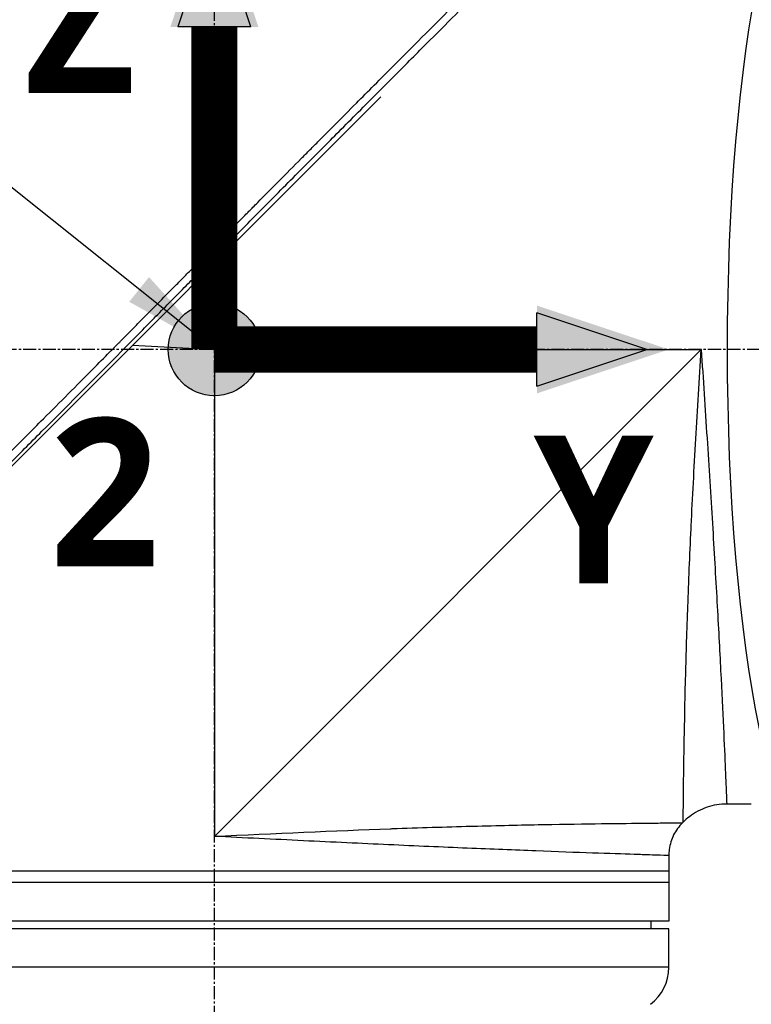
# Model space of a CAD drawing. Header units: millimetres. Extents: x 0 to 4378, y 0 to 2376.
# Tile 206 of 256: x 1471 to 1566, y 1111 to 1239. Entities that reach past the tile are written whole.
import ezdxf

# ---------------------------------------------------------------- set-up
doc = ezdxf.new("R2010")
doc.units = ezdxf.units.MM
doc.header["$LTSCALE"] = 0.2
doc.linetypes.add('CENTER2', pattern=[1.125, 0.75, -0.125, 0.125, -0.125])
for name, color, linetype in [('02_Center Line', 1, 'CENTER2'), ('07_Special Line2', 76, 'Continuous'), ('12_Before Rev.Num.', 5, 'Continuous'), ('13_After Rev.Num.', 6, 'Continuous')]:
    doc.layers.add(name, color=color, linetype=linetype)
doc.layers.add('14_Mark', color=7, linetype='Continuous', true_color=0xe03c31)
doc.styles.add('Rainbow-5.0 Style', font='malgunsl.ttf')
doc.dimstyles.new('Rainbow-5.0 Style', dxfattribs={"dimtxt": 4, "dimasz": 2.5, "dimexe": 1, "dimexo": 1, "dimgap": 1, "dimtad": 1, "dimdsep": 46, "dimtxsty": 'Rainbow-5.0 Style', "dimcen": 0, "dimclrd": 251, "dimclre": 251, "dimclrt": 7, "dimazin": 3, "dimtp": 0.1, "dimtm": 0.1, "dimtfac": 0.61, "dimtmove": 0, "dimatfit": 3, "dimfxl": 1, "dimlwd": -1, "dimlwe": -1, "dimarcsym": 1})

# ---------------------------------------------------------------- blocks, each defined once
blk = doc.blocks.new('A$C87452269')
for p, q in [((-190.24, 563.54), (-126.8, 626.99)), ((-148.4, 594.2), (-148.94, 604.85)), ((-159.05, 594.74), (-148.4, 594.2)), ((-148.4, 594.2), (-85.2, 594.2)), ((-148.4, 594.2), (-148.4, 531)), ((-85.2, 594.2), (-148.4, 531)), ((-87.47, 539.2), (-87.47, 539.2)), ((-82.05, 539.2), (-82.06, 539.2)), ((-78.7, 535.2), (-81.89, 535.2)), ((-87.64, 532.76), (-87.54, 532.86)), ((-89.4, 528.51), (-89.4, 520)), ((-89.4, 526.5), (-207.4, 526.5)), ((-89.4, 525), (-207.4, 525)), ((-89.4, 520), (-207.4, 520)), ((-89.4, 519), (-207.4, 519)), ((-91.7, 519), (-91.69, 520)), ((-89.4, 514), (-89.4, 519)), ((-89.4, 514), (-207.4, 514))]:
    blk.add_line(p, q)
blk.add_arc((-95.4, 514), 6, 306.8699, 0)
for points, knots in [([(-188.67, 567.1), (-188.66, 567.11), (-188.51, 567.26), (-188.43, 567.34), (-188.37, 567.39), (-188.19, 567.57), (-188.08, 567.69), (-187.72, 568.05), (-187.48, 568.29), (-186.75, 569.02), (-186.26, 569.5), (-184.79, 570.98), (-183.79, 571.97), (-182.54, 573.23), (-182.29, 573.48), (-181.72, 574.05), (-181.39, 574.37), (-180.47, 575.3), (-179.86, 575.91), (-179.12, 576.64), (-179, 576.76), (-178.77, 577), (-178.66, 577.11), (-177.38, 578.39), (-176.2, 579.58), (-174.32, 581.46), (-173.64, 582.14), (-172.16, 583.63), (-171.37, 584.42), (-168.45, 587.35), (-166.31, 589.5), (-163.44, 592.4), (-162.72, 593.12), (-161.89, 593.95), (-161.79, 594.06), (-161.6, 594.24), (-161.52, 594.33), (-161.35, 594.5), (-161.26, 594.59), (-161.06, 594.79), (-160.95, 594.9), (-160.75, 595.1), (-160.67, 595.19), (-160.46, 595.39), (-160.34, 595.52), (-160.12, 595.75), (-160.01, 595.85), (-159.38, 596.49), (-158.85, 597.02), (-157.64, 598.25), (-156.95, 598.95), (-155.56, 600.35), (-154.86, 601.06), (-153.72, 602.22), (-153.27, 602.67), (-152.73, 603.23), (-152.62, 603.33), (-152.34, 603.62), (-152.15, 603.81), (-151.51, 604.46), (-151.06, 604.92), (-150.36, 605.62), (-150.12, 605.87), (-149.79, 606.2), (-149.71, 606.29), (-149.58, 606.42), (-149.53, 606.46), (-149.39, 606.61), (-149.29, 606.71), (-149.04, 606.96), (-148.89, 607.11), (-148.55, 607.46), (-148.36, 607.65), (-148, 608.01), (-147.82, 608.19), (-147.58, 608.43), (-147.52, 608.49), (-147.32, 608.7), (-147.16, 608.86), (-146.77, 609.25), (-146.56, 609.47), (-146.17, 609.86), (-146.01, 610.02), (-145.68, 610.35), (-145.52, 610.52), (-145.1, 610.94), (-144.84, 611.2), (-144.39, 611.65), (-144.21, 611.84), (-143.88, 612.17), (-143.74, 612.31), (-143.53, 612.52), (-143.46, 612.59), (-143.19, 612.87), (-142.98, 613.07), (-141.87, 614.2), (-140.96, 615.12), (-139.07, 617.02), (-138.1, 618), (-136.75, 619.36), (-136.37, 619.74), (-135.81, 620.31), (-135.63, 620.49), (-135.01, 621.11), (-134.58, 621.54), (-133.71, 622.42), (-133.26, 622.86), (-131.86, 624.27), (-130.91, 625.23), (-129.19, 626.96), (-128.42, 627.73), (-126.77, 629.39), (-125.88, 630.28), (-124.31, 631.86), (-123.61, 632.55), (-120.28, 635.9), (-117.75, 638.42), (-114.91, 641.26), (-114.42, 641.76), (-113.46, 642.71), (-113, 643.18), (-110.8, 645.38), (-109.19, 646.98), (-107.16, 649.01), (-106.57, 649.6), (-105.5, 650.66), (-105.02, 651.14), (-103.74, 652.42), (-103.08, 653.08), (-102.4, 653.76), (-102.23, 653.93), (-101.95, 654.2), (-101.88, 654.28), (-101.88, 654.28)], [-6.229962, -6.229962, -6.229962, -6.229962, -6.227864, -6.227864, -6.219552, -6.219552, -6.202929, -6.202929, -6.16968, -6.16968, -6.103208, -6.103208, -5.970065, -5.970065, -5.937453, -5.937453, -5.895346, -5.895346, -5.816119, -5.816119, -5.800362, -5.800362, -5.786281, -5.786281, -5.635887, -5.635887, -5.550128, -5.550128, -5.451964, -5.451964, -5.19041, -5.19041, -5.103809, -5.103809, -5.091041, -5.091041, -5.081268, -5.081268, -5.070806, -5.070806, -5.057101, -5.057101, -5.047416, -5.047416, -5.032993, -5.032993, -5.021064, -5.021064, -4.959513, -4.959513, -4.879662, -4.879662, -4.798866, -4.798866, -4.746913, -4.746913, -4.735039, -4.735039, -4.713278, -4.713278, -4.660559, -4.660559, -4.631405, -4.631405, -4.620962, -4.620962, -4.61581, -4.61581, -4.603824, -4.603824, -4.585775, -4.585775, -4.565126, -4.565126, -4.545061, -4.545061, -4.538129, -4.538129, -4.518662, -4.518662, -4.489931, -4.489931, -4.468034, -4.468034, -4.446173, -4.446173, -4.412022, -4.412022, -4.38742, -4.38742, -4.368644, -4.368644, -4.359076, -4.359076, -4.331844, -4.331844, -4.208918, -4.208918, -4.076245, -4.076245, -4.023995, -4.023995, -3.998904, -3.998904, -3.939656, -3.939656, -3.878964, -3.878964, -3.746371, -3.746371, -3.637173, -3.637173, -3.509455, -3.509455, -3.406658, -3.406658, -3.009825, -3.009825, -2.924337, -2.924337, -2.84138, -2.84138, -2.519502, -2.519502, -2.374871, -2.374871, -2.235834, -2.235834, -1.965462, -1.965462, -1.83333, -1.83333, -1.674568, -1.674568, -1.674568, -1.674568]), ([(-187.96, 566.39), (-187.93, 566.43), (-187.63, 566.73), (-186.96, 567.4), (-186.7, 567.65), (-185.94, 568.41), (-185.42, 568.93), (-183.87, 570.48), (-182.81, 571.54), (-181.44, 572.91), (-181.14, 573.21), (-180.48, 573.87), (-180.13, 574.22), (-178.82, 575.53), (-177.87, 576.48), (-176.37, 577.99), (-175.81, 578.54), (-173.78, 580.58), (-172.29, 582.08), (-167.82, 586.56), (-162.26, 592.16), (-156.39, 598.09), (-155.08, 599.42), (-153.12, 601.41), (-152.47, 602.06), (-151.57, 602.98), (-151.31, 603.24), (-150.56, 604), (-150.06, 604.51), (-149.4, 605.17), (-149.25, 605.33), (-148.99, 605.59), (-148.88, 605.7), (-148.67, 605.92), (-148.57, 606.02), (-148.36, 606.23), (-148.25, 606.34), (-147.73, 606.86), (-147.32, 607.28), (-146.47, 608.14), (-146.03, 608.58), (-144.77, 609.85), (-143.95, 610.68), (-142.33, 612.32), (-141.52, 613.13), (-139.87, 614.8), (-139.03, 615.65), (-137.31, 617.38), (-136.43, 618.26), (-135.1, 619.6), (-134.65, 620.05), (-133.43, 621.28), (-132.67, 622.04), (-131.08, 623.65), (-130.24, 624.49), (-128.59, 626.15), (-127.78, 626.96), (-126.21, 628.54), (-125.44, 629.3), (-123.23, 631.52), (-121.8, 632.96), (-117.83, 636.93), (-115.38, 639.38), (-112.7, 642.06), (-112.27, 642.49), (-110.26, 644.5), (-108.8, 645.96), (-105.53, 649.22), (-103.94, 650.81), (-102.57, 652.17), (-102.33, 652.41), (-101.81, 652.94), (-101.57, 653.17), (-101.25, 653.49), (-101.17, 653.57), (-101.17, 653.57)], [0.000001, 0.000001, 0.000001, 0.000001, 0.0174896, 0.0174896, 0.0280641, 0.0280641, 0.0492044, 0.0492044, 0.0915833, 0.0915833, 0.103829, 0.103829, 0.1177045, 0.1177045, 0.1548929, 0.1548929, 0.1762617, 0.1762617, 0.2332292, 0.2332292, 0.3447473, 0.3447473, 0.3768428, 0.3768428, 0.3928613, 0.3928613, 0.3992061, 0.3992061, 0.4115742, 0.4115742, 0.4153435, 0.4153435, 0.4181398, 0.4181398, 0.4207138, 0.4207138, 0.4231441, 0.4231441, 0.4328041, 0.4328041, 0.443145, 0.443145, 0.4624048, 0.4624048, 0.4815797, 0.4815797, 0.5018181, 0.5018181, 0.5229618, 0.5229618, 0.5340035, 0.5340035, 0.5527188, 0.5527188, 0.5738832, 0.5738832, 0.5945831, 0.5945831, 0.6145009, 0.6145009, 0.6528362, 0.6528362, 0.7241388, 0.7241388, 0.7381113, 0.7381113, 0.7906485, 0.7906485, 0.8696683, 0.8696683, 0.8893857, 0.8893857, 0.91901, 0.91901, 0.9486615, 0.9486615, 0.9486615, 0.9486615]), ([(-87.54, 532.86), (-87.54, 532.86), (-87.54, 532.86), (-87.54, 532.86), (-87.54, 532.86), (-87.54, 533.26), (-87.53, 534.05), (-87.53, 534.07), (-87.53, 534.08), (-87.53, 534.1), (-87.52, 534.9), (-87.51, 536.08), (-87.49, 537.59), (-87.49, 537.64), (-87.49, 537.7), (-87.49, 537.75), (-87.47, 539.33), (-87.44, 541.3), (-87.4, 543.62), (-87.36, 545.82), (-87.31, 548.29), (-87.24, 551.02), (-87.24, 551.15), (-87.23, 551.28), (-87.23, 551.41), (-87.16, 554.15), (-87.07, 557.19), (-86.96, 560.38), (-86.95, 560.53), (-86.95, 560.67), (-86.94, 560.82), (-86.82, 564.03), (-86.69, 567.4), (-86.52, 570.92), (-86.51, 571.06), (-86.51, 571.19), (-86.5, 571.32), (-86.33, 574.95), (-86.12, 578.78), (-85.9, 582.61), (-85.68, 586.43), (-85.45, 590.31), (-85.2, 594.2)], [0.5002568, 0.5002568, 0.5002568, 0.5002568, 0.5003876, 0.5003876, 0.5003876, 0.5625, 0.5625, 0.5625, 0.5637682, 0.5637682, 0.5637682, 0.625, 0.625, 0.625, 0.6270506, 0.6270506, 0.6270506, 0.6901228, 0.6901228, 0.6901228, 0.75, 0.75, 0.75, 0.7528673, 0.7528673, 0.7528673, 0.8125, 0.8125, 0.8125, 0.8152429, 0.8152429, 0.8152429, 0.875, 0.875, 0.875, 0.877259, 0.877259, 0.877259, 0.9386494, 0.9386494, 0.9386494, 1, 1, 1, 1]), ([(-85.2, 594.2), (-84.95, 590.35), (-84.7, 586.51), (-84.45, 582.71), (-84.21, 578.95), (-83.97, 575.19), (-83.75, 571.64), (-83.54, 568.08), (-83.34, 564.69), (-83.16, 561.48), (-82.98, 558.28), (-82.82, 555.24), (-82.68, 552.52), (-82.54, 549.8), (-82.43, 547.35), (-82.32, 545.19), (-82.22, 543.03), (-82.14, 541.2), (-82.08, 539.72), (-82.01, 538.25), (-81.97, 537.11), (-81.93, 536.35), (-81.9, 535.59), (-81.89, 535.2), (-81.89, 535.2), (-81.89, 535.2), (-81.89, 535.2), (-81.89, 535.2)], [0, 0, 0, 0, 0.0627169, 0.0627169, 0.0627169, 0.125, 0.125, 0.125, 0.1875, 0.1875, 0.1875, 0.25, 0.25, 0.25, 0.3125314, 0.3125314, 0.3125314, 0.375, 0.375, 0.375, 0.4375116, 0.4375116, 0.4375116, 0.4999994, 0.4999994, 0.4999994, 0.5001285, 0.5001285, 0.5001285, 0.5001285]), ([(-81.89, 535.2), (-82.75, 535.2), (-83.63, 535.06), (-85.27, 534.5), (-86.05, 534.08), (-87.02, 533.34), (-87.29, 533.11), (-87.54, 532.86)], [0, 0, 0, 0, 0.2592614, 0.2592614, 0.5193326, 0.5193326, 0.6259312, 0.6259312, 0.6259312, 0.6259312]), ([(-148.4, 531), (-140.62, 531.38), (-132.78, 531.73), (-125.57, 531.99), (-125.49, 531.99), (-125.42, 532), (-125.34, 532), (-121.8, 532.13), (-118.36, 532.23), (-115.11, 532.32), (-115.02, 532.32), (-114.93, 532.32), (-114.84, 532.33), (-111.61, 532.41), (-108.61, 532.48), (-105.86, 532.53), (-105.78, 532.53), (-105.7, 532.53), (-105.63, 532.53), (-102.87, 532.59), (-100.34, 532.62), (-98.15, 532.65), (-98.1, 532.65), (-98.04, 532.65), (-97.99, 532.66), (-95.8, 532.68), (-93.94, 532.7), (-92.41, 532.72), (-92.39, 532.72), (-92.36, 532.72), (-92.34, 532.72), (-91.59, 532.73), (-90.91, 532.73), (-90.33, 532.74), (-89.74, 532.74), (-89.24, 532.75), (-88.85, 532.75), (-88.84, 532.75), (-88.84, 532.75), (-88.83, 532.75), (-88.05, 532.75), (-87.65, 532.76), (-87.64, 532.76), (-87.64, 532.76), (-87.64, 532.76), (-87.64, 532.76)], [0, 0, 0, 0, 0.1237216, 0.1237216, 0.1237216, 0.125, 0.125, 0.125, 0.1858558, 0.1858558, 0.1858558, 0.1875, 0.1875, 0.1875, 0.2483067, 0.2483067, 0.2483067, 0.25, 0.25, 0.25, 0.3110307, 0.3110307, 0.3110307, 0.3125, 0.3125, 0.3125, 0.3740244, 0.3740244, 0.3740244, 0.375, 0.375, 0.375, 0.4055785, 0.4055785, 0.4055785, 0.4371666, 0.4371666, 0.4371666, 0.4375, 0.4375, 0.4375, 0.5, 0.5, 0.5, 0.500405, 0.500405, 0.500405, 0.500405]), ([(-87.64, 532.76), (-88.1, 532.3), (-88.49, 531.76), (-89.07, 530.6), (-89.26, 529.96), (-89.38, 529.05), (-89.4, 528.78), (-89.4, 528.51)], [0, 0, 0, 0, 0.1944378, 0.1944378, 0.3894915, 0.3894915, 0.4694478, 0.4694478, 0.4694478, 0.4694478]), ([(-89.4, 528.51), (-89.4, 528.51), (-89.78, 528.53), (-90.53, 528.55), (-90.91, 528.56), (-91.37, 528.58), (-91.93, 528.59), (-92.5, 528.61), (-93.15, 528.63), (-93.89, 528.66), (-95.37, 528.7), (-97.19, 528.76), (-99.33, 528.84), (-101.46, 528.91), (-103.96, 529), (-106.68, 529.11), (-109.4, 529.21), (-112.36, 529.33), (-115.59, 529.46), (-118.81, 529.6), (-122.24, 529.75), (-125.78, 529.91), (-129.33, 530.07), (-133.04, 530.25), (-136.85, 530.43), (-140.66, 530.62), (-144.56, 530.81), (-148.4, 531)], [0.5000036, 0.5000036, 0.5000036, 0.5000036, 0.5624944, 0.5624944, 0.5624944, 0.5937419, 0.5937419, 0.5937419, 0.6249896, 0.6249896, 0.6249896, 0.6874857, 0.6874857, 0.6874857, 0.7499833, 0.7499833, 0.7499833, 0.8124833, 0.8124833, 0.8124833, 0.8749861, 0.8749861, 0.8749861, 0.9375, 0.9375, 0.9375, 1, 1, 1, 1])]:
    blk.add_open_spline(points, degree=3, knots=knots)
blk.add_open_spline([(-81.89, 535.2), (-81.89, 535.2), (-81.89, 535.2), (-81.89, 535.2)], degree=3)
at = {"layer": '02_Center Line', "ltscale": 11.288275}
for p, q in [((-148.4, 75.55), (-148.4, 685.9)), ((82.46, 594.2), (-246.25, 594.2))]:
    blk.add_line(p, q, dxfattribs=at)
blk = doc.blocks.new('Blk$L1P0-3O23B')
blk.add_ellipse((0, 0), major_axis=(69.35, 0), ratio=0.201954)
blk = doc.blocks.new('A$C70e6bd02')
at = {"layer": '07_Special Line2'}
blk.add_hatch(color=256, dxfattribs=at).paths.add_polyline_path([(49.16, 0), (34.9, 4.75), (34.9, -4.75)])
at = {"layer": '12_Before Rev.Num.'}
blk.add_hatch(color=256, dxfattribs=at).paths.add_polyline_path([(0, 49.16), (-4.75, 34.9), (4.75, 34.9)])
at = {"layer": '14_Mark'}
h = blk.add_hatch(color=256, dxfattribs=at)
h.dxf.hatch_style = 1
h.paths.add_polyline_path([(5, 0, 1), (-5, 0, 1)])
at = {"layer": '07_Special Line2'}
for p, q in [((34.9, -3.96), (34.9, 3.96)), ((46.78, 0), (34.9, 3.96)), ((34.9, -3.96), (46.78, 0))]:
    blk.add_line(p, q, dxfattribs=at)
at = {"layer": '07_Special Line2', "const_width": 5}
blk.add_lwpolyline([(34.9, 0), (0, 0)], dxfattribs=at)
at = {"layer": '12_Before Rev.Num.'}
for p, q in [((0, 46.78), (-3.96, 34.9)), ((3.96, 34.9), (0, 46.78)), ((3.96, 34.9), (-3.96, 34.9))]:
    blk.add_line(p, q, dxfattribs=at)
at = {"layer": '12_Before Rev.Num.', "const_width": 5}
blk.add_lwpolyline([(0, 34.9), (0, 0)], dxfattribs=at)
at = {"layer": '14_Mark'}
blk.add_circle((0, 0), 5, dxfattribs=at)
at = {"layer": '07_Special Line2', "insert": (34.53, -17.31), "char_height": 16, "attachment_point": 4, "style": 'Rainbow-5.0 Style'}
blk.add_mtext('{\\fMalgun Gothic Semilight|b1|i0|c129|p50;Y}', dxfattribs=at)
at = {"layer": '12_Before Rev.Num.', "insert": (-20.59, 35.73), "char_height": 16, "attachment_point": 4, "style": 'Rainbow-5.0 Style'}
blk.add_mtext('{\\fMalgun Gothic Semilight|b1|i0|c129|p50;Z}', dxfattribs=at)
at = {"layer": '14_Mark', "insert": (-17.84, -15.46), "char_height": 16, "attachment_point": 4, "style": 'Rainbow-5.0 Style'}
blk.add_mtext('{\\fMalgun Gothic Semilight|b1|i0|c129|p50;2}', dxfattribs=at)

msp = doc.modelspace()

# ---------------------------------------------------------------- block references
msp.add_blockref('A$C87452269', (1645.046, 602.257))
at = {"xscale": 1.2, "yscale": 1.2, "zscale": 1.2}
msp.add_blockref('A$C70e6bd02', (1496.646, 1196.457), dxfattribs=at)
at = {"layer": '13_After Rev.Num.', "rotation": 90}
msp.add_blockref('Blk$L1P0-3O23B', (1577.255, 1196.455), dxfattribs=at)

# ---------------------------------------------------------------- leaders
at = {"annotation_type": 0, "has_hookline": 1, "hookline_direction": 1}
for points, text_width in [([(1496.646, 1196.457), (1364.346, 1302.078), (1351.846, 1302.078)], 116.644), ([(1496.648, 1044.674), (1372.305, 1144.505), (1359.805, 1144.505)], 101.602)]:
    msp.add_leader(points, dimstyle='Rainbow-5.0 Style', override={"dimscale": 5, "dimgap": 1, "dimtad": 1}, dxfattribs=dict(at, text_width=text_width))

doc.saveas('drawing.dxf')
